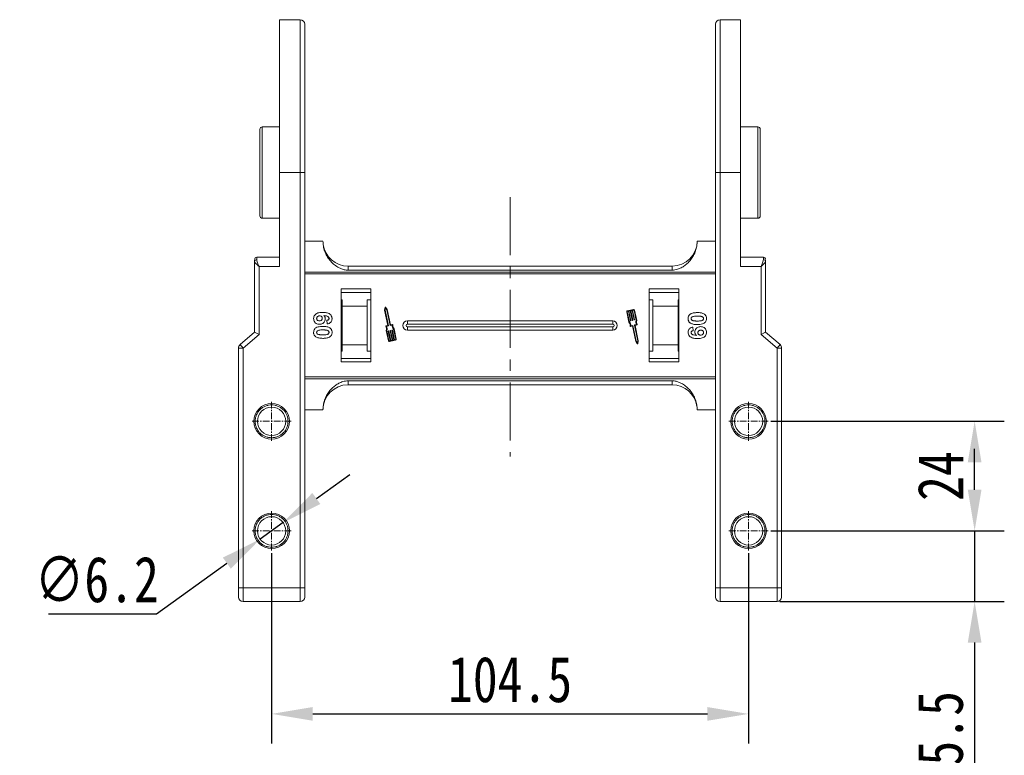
# Model space of a CAD drawing. Header units: millimetres. Extents: x 2145 to 3607, y 659 to 1692.
# Tile 12 of 85: x 2326 to 2542, y 1040 to 1202. Entities that reach past the tile are written whole.
import ezdxf

# ---------------------------------------------------------------- set-up
doc = ezdxf.new("R2010")
doc.units = ezdxf.units.MM
doc.linetypes.add('CENTER', pattern=[0.6, 0.375, -0.075, 0.075, -0.075])
doc.linetypes.add('CENTERX2', pattern=[20.32, 12.7, -2.54, 2.54, -2.54])
doc.styles.get("Standard").update_dxf_attribs({"font": '仿宋_GB2312.ttf', "width": 0.8})
doc.dimstyles.new('ISO-45.1', dxfattribs={"dimtxt": 10, "dimasz": 9, "dimexe": 6.5, "dimexo": 0.625, "dimgap": 2.5, "dimtad": 1, "dimtoh": 1, "dimdsep": 46, "dimtxsty": 'Standard', "dimcen": 2.5, "dimadec": 0, "dimazin": 0, "dimtfac": 1, "dimtmove": 0, "dimatfit": 3, "dimfxl": 0, "dimarcsym": 0})
doc.dimstyles.new('副本 ISO-45.1', dxfattribs={"dimtxt": 10, "dimasz": 9, "dimexe": 6.5, "dimexo": 0.625, "dimgap": 2.5, "dimtad": 1, "dimdsep": 46, "dimtxsty": 'Standard', "dimcen": 2.5, "dimadec": 0, "dimazin": 0, "dimtfac": 1, "dimtmove": 0, "dimatfit": 3, "dimfxl": 0, "dimarcsym": 0})

# ---------------------------------------------------------------- blocks, each defined once
blk = doc.blocks.new('*D2570')
at = {"color": 0, "lineweight": -2}
for p, q in [((2380.98, 1084.66), (2380.98, 1042.97)), ((2485.48, 1084.66), (2485.48, 1042.97)), ((2389.98, 1049.47), (2476.48, 1049.47))]:
    blk.add_line(p, q, dxfattribs=at)
at = {"color": 0, "lineweight": 9}
for points in [[(2389.98, 1050.97), (2389.98, 1047.97), (2380.98, 1049.47)], [(2476.48, 1050.97), (2476.48, 1047.97), (2485.48, 1049.47)]]:
    blk.add_solid(points, dxfattribs=at)
at = {"layer": 'Defpoints', "color": 0, "lineweight": 9}
for p in [(2380.98, 1085.29), (2485.48, 1085.29), (2485.48, 1049.47)]:
    blk.add_point(p, dxfattribs=at)
at = {"color": 0, "lineweight": 9, "insert": (2433.23, 1056.97), "char_height": 10, "attachment_point": 5}
blk.add_mtext('104.5', dxfattribs=at)
blk = doc.blocks.new('*D2577')
at = {"color": 0, "lineweight": -2}
for p, q in [((2490.4, 1113.58), (2541.52, 1113.58)), ((2535.02, 1098.58), (2535.02, 1104.58)), ((2490.4, 1089.58), (2541.52, 1089.58))]:
    blk.add_line(p, q, dxfattribs=at)
at = {"color": 0, "lineweight": 9}
for points in [[(2533.52, 1104.58), (2536.52, 1104.58), (2535.02, 1113.58)], [(2533.52, 1098.58), (2536.52, 1098.58), (2535.02, 1089.58)]]:
    blk.add_solid(points, dxfattribs=at)
at = {"layer": 'Defpoints', "color": 0, "lineweight": 9}
for p in [(2489.77, 1113.58), (2535.02, 1113.58), (2489.77, 1089.58)]:
    blk.add_point(p, dxfattribs=at)
at = {"color": 0, "lineweight": 9, "insert": (2527.52, 1101.58), "char_height": 10, "attachment_point": 5, "rotation": 90}
blk.add_mtext('24', dxfattribs=at)
blk = doc.blocks.new('*D2578')
at = {"color": 0, "lineweight": -2}
for p, q in [((2535.02, 1098.58), (2535.02, 1107.58)), ((2490.4, 1089.58), (2541.52, 1089.58)), ((2535.02, 1089.58), (2535.02, 1074.08)), ((2492.36, 1074.08), (2541.52, 1074.08)), ((2535.02, 1065.08), (2535.02, 1031.1))]:
    blk.add_line(p, q, dxfattribs=at)
at = {"color": 0, "lineweight": 9}
for points in [[(2533.52, 1098.58), (2536.52, 1098.58), (2535.02, 1089.58)], [(2533.52, 1065.08), (2536.52, 1065.08), (2535.02, 1074.08)]]:
    blk.add_solid(points, dxfattribs=at)
at = {"layer": 'Defpoints', "color": 0, "lineweight": 9}
for p in [(2489.77, 1089.58), (2491.73, 1074.08), (2535.02, 1074.08)]:
    blk.add_point(p, dxfattribs=at)
at = {"color": 0, "lineweight": 9, "insert": (2527.52, 1043.59), "char_height": 10, "attachment_point": 5, "rotation": 90}
blk.add_mtext('15.5', dxfattribs=at)
blk = doc.blocks.new('*D2590')
at = {"color": 0, "lineweight": -2}
for p, q in [((2390.79, 1096.66), (2398.09, 1101.93)), ((2383.5, 1091.39), (2378.47, 1087.76)), ((2355.77, 1071.37), (2371.17, 1082.49)), ((2332.07, 1071.37), (2355.77, 1071.37))]:
    blk.add_line(p, q, dxfattribs=at)
at = {"color": 0, "lineweight": 9}
for points in [[(2389.91, 1097.88), (2391.67, 1095.45), (2383.5, 1091.39)], [(2370.3, 1083.71), (2372.05, 1081.28), (2378.47, 1087.76)]]:
    blk.add_solid(points, dxfattribs=at)
at = {"layer": 'Defpoints', "color": 0, "lineweight": 9}
for p in [(2383.5, 1091.39), (2378.47, 1087.76)]:
    blk.add_point(p, dxfattribs=at)
at = {"color": 0, "lineweight": 9, "insert": (2342.67, 1078.87), "char_height": 10, "attachment_point": 5}
blk.add_mtext('∅6.2', dxfattribs=at)

msp = doc.modelspace()

# ---------------------------------------------------------------- linework, layer by layer
at = {"color": 7, "linetype": 'Continuous', "lineweight": 15}
for p, q in [((2387.233, 1201.577), (2382.733, 1201.577)), ((2382.733, 1201.577), (2382.733, 1168.077)), ((2387.233, 1201.577), (2387.233, 1168.077)), ((2483.733, 1201.577), (2479.233, 1201.577)), ((2479.233, 1168.077), (2479.233, 1201.577)), ((2483.733, 1168.077), (2483.733, 1201.577)), ((2382.733, 1178.077), (2378.933, 1178.077)), ((2378.933, 1178.077), (2378.933, 1158.077)), ((2487.533, 1178.077), (2483.733, 1178.077)), ((2487.533, 1158.077), (2487.533, 1178.077)), ((2382.733, 1147.514), (2382.733, 1168.077)), ((2382.733, 1168.077), (2387.233, 1168.077)), ((2387.233, 1168.077), (2387.233, 1077.077)), ((2388.233, 1168.077), (2387.233, 1168.077)), ((2388.233, 1168.077), (2388.233, 1077.077)), ((2478.233, 1168.077), (2479.233, 1168.077)), ((2478.233, 1077.077), (2478.233, 1168.077)), ((2479.233, 1168.077), (2483.733, 1168.077)), ((2479.233, 1077.077), (2479.233, 1168.077)), ((2483.733, 1168.077), (2483.733, 1147.514)), ((2378.933, 1158.077), (2382.733, 1158.077)), ((2483.733, 1158.077), (2487.533, 1158.077)), ((2388.233, 1153.077), (2392.233, 1153.077)), ((2478.233, 1153.077), (2474.233, 1153.077)), ((2377.233, 1148.898), (2377.233, 1148.632)), ((2377.233, 1148.632), (2377.233, 1133.077)), ((2382.733, 1149.514), (2377.733, 1149.514)), ((2377.733, 1149.005), (2377.733, 1149.514)), ((2488.733, 1149.514), (2483.733, 1149.514)), ((2488.733, 1149.005), (2488.733, 1149.514)), ((2489.233, 1133.077), (2489.233, 1148.632)), ((2378.233, 1132.617), (2378.233, 1147.514)), ((2378.233, 1147.514), (2382.733, 1147.514)), ((2433.233, 1146.284), (2388.233, 1146.284)), ((2388.233, 1145.865), (2433.233, 1145.865)), ((2397.733, 1147.577), (2397.733, 1146.692)), ((2433.233, 1147.577), (2397.733, 1147.577)), ((2397.733, 1146.692), (2433.233, 1146.692)), ((2468.733, 1147.577), (2433.233, 1147.577)), ((2433.233, 1146.692), (2468.733, 1146.692)), ((2478.233, 1146.284), (2433.233, 1146.284)), ((2433.233, 1145.865), (2478.233, 1145.865)), ((2468.733, 1147.577), (2468.733, 1146.692)), ((2483.733, 1147.514), (2488.233, 1147.514)), ((2488.233, 1147.514), (2488.233, 1132.617)), ((2396.233, 1142.577), (2396.233, 1126.577)), ((2402.733, 1142.577), (2396.233, 1142.577)), ((2402.733, 1141.827), (2396.233, 1141.827)), ((2402.733, 1126.577), (2402.733, 1142.577)), ((2463.733, 1142.577), (2463.733, 1126.577)), ((2470.233, 1142.577), (2463.733, 1142.577)), ((2470.233, 1141.827), (2463.733, 1141.827)), ((2470.233, 1126.577), (2470.233, 1142.577)), ((2396.233, 1140.191), (2396.433, 1140.191)), ((2396.433, 1140.191), (2396.433, 1138.827)), ((2401.933, 1140.191), (2402.733, 1140.191)), ((2401.933, 1138.827), (2401.933, 1140.191)), ((2463.733, 1140.191), (2464.533, 1140.191)), ((2464.533, 1140.191), (2464.533, 1138.827)), ((2470.033, 1140.191), (2470.233, 1140.191)), ((2470.033, 1138.827), (2470.033, 1140.191)), ((2396.433, 1138.827), (2401.933, 1138.827)), ((2396.433, 1138.827), (2396.433, 1130.327)), ((2401.933, 1130.327), (2401.933, 1138.827)), ((2405.869, 1138.566), (2405.751, 1137.965)), ((2405.751, 1137.965), (2406.463, 1134.595)), ((2405.957, 1138.408), (2405.871, 1137.966)), ((2405.871, 1137.966), (2406.602, 1134.504)), ((2406.215, 1138.039), (2405.957, 1138.408)), ((2406.325, 1138.086), (2405.974, 1138.588)), ((2406.947, 1134.577), (2406.215, 1138.039)), ((2407.043, 1134.688), (2406.325, 1138.086)), ((2458.781, 1137.574), (2459.263, 1135.295)), ((2458.896, 1137.598), (2459.37, 1135.355)), ((2460.296, 1138.074), (2458.917, 1137.782)), ((2459.171, 1137.716), (2458.942, 1137.668)), ((2459.611, 1135.634), (2459.171, 1137.716)), ((2459.574, 1137.801), (2459.286, 1137.74)), ((2459.286, 1137.74), (2459.726, 1135.658)), ((2460.013, 1135.718), (2459.574, 1137.801)), ((2459.976, 1137.886), (2459.688, 1137.825)), ((2459.688, 1137.825), (2460.128, 1135.743)), ((2460.416, 1135.803), (2459.976, 1137.886)), ((2460.32, 1137.959), (2460.091, 1137.91)), ((2460.091, 1137.91), (2460.531, 1135.828)), ((2460.864, 1135.671), (2460.39, 1137.914)), ((2460.986, 1135.659), (2460.505, 1137.938)), ((2464.533, 1138.827), (2470.033, 1138.827)), ((2464.533, 1138.827), (2464.533, 1130.327)), ((2470.033, 1130.327), (2470.033, 1138.827)), ((2393.189, 1134.936), (2393.105, 1135.705)), ((2407.488, 1134.782), (2407.043, 1134.688)), ((2433.233, 1135.577), (2410.733, 1135.577)), ((2410.733, 1134.862), (2410.733, 1135.577)), ((2433.233, 1134.862), (2410.733, 1134.862)), ((2455.733, 1135.577), (2433.233, 1135.577)), ((2455.733, 1134.862), (2433.233, 1134.862)), ((2455.733, 1135.577), (2455.733, 1134.862)), ((2459.704, 1135.623), (2459.646, 1135.611)), ((2460.106, 1135.708), (2460.048, 1135.696)), ((2460.508, 1135.793), (2460.45, 1135.781)), ((2460.502, 1134.685), (2460.946, 1134.779)), ((2377.233, 1133.077), (2374.083, 1130.377)), ((2374.733, 1129.617), (2378.233, 1132.617)), ((2377.233, 1133.077), (2378.233, 1132.617)), ((2406.44, 1134.56), (2406.024, 1134.472)), ((2406.095, 1133.495), (2406.576, 1131.217)), ((2406.579, 1134.47), (2406.135, 1134.376)), ((2406.217, 1133.484), (2406.691, 1131.241)), ((2406.991, 1131.244), (2406.551, 1133.327)), ((2406.573, 1133.362), (2406.631, 1133.374)), ((2406.666, 1133.351), (2407.106, 1131.268)), ((2407.393, 1131.329), (2406.953, 1133.412)), ((2406.976, 1133.447), (2407.033, 1133.459)), ((2407.426, 1134.648), (2406.982, 1134.555)), ((2407.068, 1133.436), (2407.508, 1131.353)), ((2407.795, 1131.414), (2407.355, 1133.497)), ((2407.378, 1133.532), (2407.435, 1133.544)), ((2407.47, 1133.521), (2407.91, 1131.438)), ((2408.185, 1131.557), (2407.711, 1133.799)), ((2408.3, 1131.581), (2407.819, 1133.859)), ((2410.733, 1133.577), (2410.733, 1134.292)), ((2410.733, 1134.292), (2433.233, 1134.292)), ((2410.733, 1133.577), (2433.233, 1133.577)), ((2433.233, 1134.292), (2455.733, 1134.292)), ((2433.233, 1133.577), (2455.733, 1133.577)), ((2455.733, 1133.577), (2455.733, 1134.292)), ((2459.593, 1134.373), (2460.038, 1134.467)), ((2459.656, 1134.506), (2460.1, 1134.6)), ((2460.038, 1134.467), (2460.756, 1131.068)), ((2460.135, 1134.577), (2460.866, 1131.116)), ((2461.211, 1131.189), (2460.479, 1134.65)), ((2461.33, 1131.19), (2460.618, 1134.559)), ((2460.641, 1134.594), (2461.057, 1134.682)), ((2473.277, 1134.218), (2473.362, 1133.449)), ((2489.233, 1133.077), (2488.233, 1132.617)), ((2488.233, 1132.617), (2491.733, 1129.617)), ((2492.384, 1130.377), (2489.233, 1133.077)), ((2406.761, 1131.196), (2406.991, 1131.244)), ((2406.785, 1131.081), (2408.164, 1131.372)), ((2407.106, 1131.268), (2407.393, 1131.329)), ((2407.508, 1131.353), (2407.795, 1131.414)), ((2407.91, 1131.438), (2408.14, 1131.487)), ((2460.756, 1131.068), (2461.107, 1130.566)), ((2460.866, 1131.116), (2461.124, 1130.747)), ((2461.124, 1130.747), (2461.211, 1131.189)), ((2461.213, 1130.588), (2461.33, 1131.19)), ((2373.733, 1129.617), (2373.733, 1077.077)), ((2374.733, 1129.617), (2373.733, 1129.617)), ((2374.083, 1130.377), (2374.733, 1129.617)), ((2374.733, 1077.077), (2374.733, 1129.617)), ((2396.433, 1128.964), (2396.233, 1128.964)), ((2401.933, 1130.327), (2396.433, 1130.327)), ((2396.433, 1130.327), (2396.433, 1128.964)), ((2401.933, 1128.964), (2401.933, 1130.327)), ((2402.733, 1128.964), (2401.933, 1128.964)), ((2464.533, 1128.964), (2463.733, 1128.964)), ((2470.033, 1130.327), (2464.533, 1130.327)), ((2464.533, 1130.327), (2464.533, 1128.964)), ((2470.033, 1128.964), (2470.033, 1130.327)), ((2470.233, 1128.964), (2470.033, 1128.964)), ((2491.733, 1129.617), (2492.384, 1130.377)), ((2491.733, 1129.617), (2491.733, 1077.077)), ((2491.733, 1129.617), (2492.733, 1129.617)), ((2492.733, 1077.077), (2492.733, 1129.617)), ((2396.233, 1127.327), (2402.733, 1127.327)), ((2396.233, 1126.577), (2402.733, 1126.577)), ((2463.733, 1127.327), (2470.233, 1127.327)), ((2463.733, 1126.577), (2470.233, 1126.577)), ((2433.233, 1123.289), (2388.233, 1123.289)), ((2388.233, 1122.87), (2433.233, 1122.87)), ((2433.233, 1122.463), (2397.733, 1122.463)), ((2397.733, 1122.463), (2397.733, 1121.577)), ((2478.233, 1123.289), (2433.233, 1123.289)), ((2433.233, 1122.87), (2478.233, 1122.87)), ((2468.733, 1122.463), (2433.233, 1122.463)), ((2468.733, 1121.577), (2468.733, 1122.463)), ((2397.733, 1121.577), (2433.233, 1121.577)), ((2433.233, 1121.577), (2468.733, 1121.577)), ((2392.233, 1116.077), (2388.233, 1116.077)), ((2474.233, 1116.077), (2478.233, 1116.077)), ((2373.733, 1077.077), (2374.733, 1077.077)), ((2387.233, 1077.077), (2374.733, 1077.077)), ((2374.733, 1077.077), (2374.733, 1074.077)), ((2387.233, 1077.077), (2387.233, 1074.077)), ((2387.233, 1077.077), (2388.233, 1077.077)), ((2478.233, 1077.077), (2479.233, 1077.077)), ((2491.733, 1077.077), (2479.233, 1077.077)), ((2479.233, 1074.077), (2479.233, 1077.077)), ((2491.733, 1074.077), (2491.733, 1077.077)), ((2491.733, 1077.077), (2492.733, 1077.077)), ((2374.733, 1074.077), (2387.233, 1074.077)), ((2479.233, 1074.077), (2491.733, 1074.077))]:
    msp.add_line(p, q, dxfattribs=at)
at = {"color": 1, "linetype": 'CENTERX2', "lineweight": 13}
msp.add_line((2433.233, 1162.711), (2433.233, 1105.874), dxfattribs=at)
at = {"color": 1, "linetype": 'CENTER', "lineweight": 9, "ltscale": 3.9624}
for p, q in [((2380.983, 1109.287), (2380.983, 1117.867)), ((2485.483, 1109.287), (2485.483, 1117.867)), ((2376.693, 1113.577), (2385.273, 1113.577)), ((2481.193, 1113.577), (2489.773, 1113.577)), ((2380.983, 1085.287), (2380.983, 1093.867)), ((2485.483, 1085.287), (2485.483, 1093.867)), ((2376.693, 1089.577), (2385.273, 1089.577)), ((2481.193, 1089.577), (2489.773, 1089.577))]:
    msp.add_line(p, q, dxfattribs=at)
at = {"color": 7, "linetype": 'Continuous', "lineweight": 15}
for centre, radius in [((2380.983, 1113.577), 3.9), ((2380.983, 1113.577), 3.1), ((2485.483, 1113.577), 3.9), ((2485.483, 1113.577), 3.1), ((2380.983, 1089.577), 3.9), ((2380.983, 1089.577), 3.1), ((2485.483, 1089.577), 3.9), ((2485.483, 1089.577), 3.1)]:
    msp.add_circle(centre, radius, dxfattribs=at)
for centre, radius, start, end in [((2387.233, 1200.577), 1, 0, 90), ((2479.233, 1200.577), 1, 90, 180), ((2378.933, 1177.577), 0.5, 90, 180), ((2487.533, 1177.577), 0.5, 0, 90), ((2378.933, 1158.577), 0.5, 180, 270), ((2487.533, 1158.577), 0.5, 270, 0), ((2397.733, 1153.077), 5.5, 187.91859, 270), ((2468.733, 1153.077), 5.5, 270, 360), ((2377.733, 1149.014), 0.5, 90, 180), ((2377.678, 1148.558), 0.451, 82.91865, 170.4798), ((2488.733, 1149.014), 0.5, 0, 90), ((2488.789, 1148.558), 0.451, 9.5202, 97.08135), ((2405.926, 1138.555), 0.0587, 34.95116, 168.90824), ((2458.954, 1137.61), 0.176, 101.9297, 191.9297), ((2458.954, 1137.61), 0.0587, 101.9297, 191.9297), ((2460.333, 1137.901), 0.176, 11.9297, 101.9297), ((2460.333, 1137.901), 0.0587, 11.9297, 101.9297), ((2407.5, 1134.724), 0.0587, 346.41469, 101.9297), ((2410.733, 1134.577), 1, 90, 270), ((2410.733, 1134.577), 0.285, 90, 270), ((2455.733, 1134.577), 1, 270, 90), ((2455.733, 1134.577), 0.285, 270, 90), ((2458.676, 1134.649), 0.873, 346.41469, 47.74736), ((2458.676, 1134.649), 0.99, 351.69305, 45.48899), ((2459.64, 1135.64), 0.0294, 191.9297, 281.9297), ((2459.698, 1135.652), 0.0294, 281.9297, 11.9297), ((2460.042, 1135.725), 0.0294, 191.9297, 281.9297), ((2460.1, 1135.737), 0.0294, 281.9297, 11.9297), ((2460.444, 1135.81), 0.0294, 191.9297, 281.9297), ((2460.502, 1135.822), 0.0294, 281.9297, 11.9297), ((2461.784, 1135.306), 0.99, 158.37041, 212.16635), ((2461.784, 1135.306), 0.873, 156.11204, 217.44471), ((2461.045, 1134.74), 0.0587, 281.9297, 37.44471), ((2406.037, 1134.415), 0.0587, 101.9297, 217.44471), ((2405.297, 1133.849), 0.873, 336.11204, 37.44471), ((2405.297, 1133.849), 0.99, 338.37041, 32.16635), ((2406.434, 1134.589), 0.0294, 281.9297, 11.9297), ((2406.579, 1133.333), 0.0294, 101.9297, 191.9297), ((2406.573, 1134.498), 0.0294, 281.9297, 11.9297), ((2406.637, 1133.345), 0.0294, 11.9297, 101.9297), ((2406.975, 1134.583), 0.0294, 191.9297, 281.9297), ((2406.982, 1133.418), 0.0294, 101.9297, 191.9297), ((2407.039, 1133.43), 0.0294, 11.9297, 101.9297), ((2407.384, 1133.503), 0.0294, 101.9297, 191.9297), ((2408.405, 1134.505), 0.99, 171.69305, 225.48899), ((2407.441, 1133.515), 0.0294, 11.9297, 101.9297), ((2408.405, 1134.505), 0.873, 166.41469, 227.74736), ((2459.581, 1134.43), 0.0587, 166.41469, 281.9297), ((2460.106, 1134.571), 0.0294, 11.9297, 101.9297), ((2460.508, 1134.656), 0.0294, 101.9297, 191.9297), ((2460.647, 1134.566), 0.0294, 101.9297, 191.9297), ((2406.749, 1131.253), 0.176, 191.9297, 281.9297), ((2406.749, 1131.253), 0.0587, 191.9297, 281.9297), ((2408.128, 1131.544), 0.0587, 281.9297, 11.9297), ((2408.128, 1131.544), 0.176, 281.9297, 11.9297), ((2461.155, 1130.6), 0.0587, 214.95116, 348.90824), ((2374.733, 1129.617), 1, 130.60129, 180), ((2491.733, 1129.617), 1, 0, 49.39871), ((2397.733, 1116.077), 5.5, 90, 180), ((2468.733, 1116.077), 5.5, 7.91859, 90), ((2374.733, 1075.077), 1, 180, 270), ((2387.233, 1075.077), 1, 270, 0), ((2479.233, 1075.077), 1, 180, 270), ((2491.733, 1075.077), 1, 270, 0)]:
    msp.add_arc(centre, radius, start, end, dxfattribs=at)
for points, knots in [([(2388.233, 1200.577), (2388.233, 1200.551), (2388.233, 1200.499), (2388.233, 1200.067), (2388.233, 1199.363), (2388.233, 1198.446), (2388.233, 1197.444), (2388.233, 1196.437), (2388.233, 1195.099), (2388.233, 1193.349), (2388.233, 1191.099), (2388.233, 1188.606), (2388.233, 1186.206), (2388.233, 1184.003), (2388.233, 1182.058), (2388.233, 1179.756), (2388.233, 1177.072), (2388.233, 1174.058), (2388.233, 1171.051), (2388.233, 1169.068), (2388.233, 1168.077)], [0, 0, 0, 0, 0.0582395, 0.1164894, 0.1782259, 0.2399727, 0.2828874, 0.3257091, 0.368633, 0.4343112, 0.5, 0.5656782, 0.6313669, 0.6742817, 0.7171034, 0.7600273, 0.8217638, 0.8835106, 0.9417527, 1, 1, 1, 1]), ([(2478.233, 1168.077), (2478.233, 1169.068), (2478.233, 1171.051), (2478.233, 1174.058), (2478.233, 1177.072), (2478.233, 1179.755), (2478.233, 1182.058), (2478.233, 1184.003), (2478.233, 1186.206), (2478.233, 1188.606), (2478.233, 1191.099), (2478.233, 1193.349), (2478.233, 1195.099), (2478.233, 1196.437), (2478.233, 1197.444), (2478.233, 1198.446), (2478.233, 1199.362), (2478.233, 1200.067), (2478.233, 1200.499), (2478.233, 1200.551), (2478.233, 1200.577)], [0, 0, 0, 0, 0.0582421, 0.1164894, 0.1782259, 0.2399726, 0.2828874, 0.3257091, 0.368633, 0.4343112, 0.5, 0.5656782, 0.6313669, 0.6742817, 0.7171034, 0.7600273, 0.8217638, 0.8835106, 0.9417501, 1, 1, 1, 1]), ([(2378.433, 1177.577), (2378.433, 1177.564), (2378.433, 1177.536), (2378.433, 1177.308), (2378.433, 1176.963), (2378.433, 1176.527), (2378.433, 1176.039), (2378.433, 1175.464), (2378.433, 1174.588), (2378.433, 1173.572), (2378.433, 1172.455), (2378.433, 1171.313), (2378.433, 1169.85), (2378.433, 1168.27), (2378.433, 1166.907), (2378.433, 1165.731), (2378.433, 1164.656), (2378.433, 1163.7), (2378.433, 1162.864), (2378.433, 1162.076), (2378.433, 1161.106), (2378.433, 1160.28), (2378.433, 1159.627), (2378.433, 1159.109), (2378.433, 1158.671), (2378.433, 1158.608), (2378.433, 1158.577)], [0, 0, 0, 0, 0.0388334, 0.0788708, 0.1200207, 0.1522055, 0.1843726, 0.2172422, 0.2500938, 0.3157271, 0.3479119, 0.380079, 0.4417831, 0.5, 0.5388374, 0.5788708, 0.6200207, 0.6522055, 0.6843726, 0.7172422, 0.7500938, 0.8157271, 0.8479118, 0.880079, 0.9417831, 1, 1, 1, 1]), ([(2488.033, 1158.577), (2488.033, 1158.591), (2488.033, 1158.619), (2488.033, 1158.847), (2488.033, 1159.192), (2488.033, 1159.628), (2488.033, 1160.116), (2488.033, 1160.69), (2488.033, 1161.566), (2488.033, 1162.583), (2488.033, 1163.7), (2488.033, 1164.842), (2488.033, 1166.304), (2488.033, 1167.885), (2488.033, 1169.248), (2488.033, 1170.424), (2488.033, 1171.499), (2488.033, 1172.455), (2488.033, 1173.291), (2488.033, 1174.078), (2488.033, 1175.049), (2488.033, 1175.874), (2488.033, 1176.527), (2488.033, 1177.045), (2488.033, 1177.483), (2488.033, 1177.547), (2488.033, 1177.577)], [0, 0, 0, 0, 0.0388334, 0.0788708, 0.1200207, 0.1522055, 0.1843726, 0.2172422, 0.2500938, 0.3157271, 0.3479119, 0.380079, 0.4417831, 0.5, 0.5388374, 0.5788708, 0.6200207, 0.6522055, 0.6843726, 0.7172422, 0.7500938, 0.8157271, 0.8479118, 0.880079, 0.9417831, 1, 1, 1, 1]), ([(2392.233, 1153.077), (2392.253, 1152.697), (2392.291, 1151.937), (2392.594, 1150.828), (2393.072, 1149.785), (2393.724, 1148.837), (2394.529, 1148.015), (2395.357, 1147.421), (2396.144, 1147.027), (2396.895, 1146.758), (2397.439, 1146.715), (2397.733, 1146.692)], [0, 0, 0, 0, 0.1245955, 0.2491892, 0.3738223, 0.4984451, 0.6220504, 0.7455895, 0.8257011, 0.9057067, 1, 1, 1, 1]), ([(2468.733, 1146.692), (2469.125, 1146.733), (2469.821, 1146.807), (2470.741, 1147.218), (2471.525, 1147.702), (2472.238, 1148.304), (2472.901, 1149.047), (2473.471, 1149.929), (2473.907, 1150.936), (2474.181, 1151.995), (2474.216, 1152.716), (2474.233, 1153.077)], [0, 0, 0, 0, 0.12537671, 0.22314387, 0.32104417, 0.42261476, 0.52420473, 0.64378252, 0.76336805, 0.8816833, 1, 1, 1, 1]), ([(2378.233, 1147.514), (2378.111, 1147.62), (2377.866, 1147.832), (2377.536, 1148.142), (2377.286, 1148.421), (2377.25, 1148.565), (2377.233, 1148.632)], [0, 0, 0, 0, 0.2515188, 0.5017844, 0.7656323, 1, 1, 1, 1]), ([(2377.733, 1149.005), (2377.743, 1148.91), (2377.765, 1148.701), (2377.936, 1148.202), (2378.117, 1147.784), (2378.233, 1147.514)], [0, 0, 0, 0, 0.2270634, 0.50158693, 1, 1, 1, 1]), ([(2488.233, 1147.514), (2488.35, 1147.784), (2488.53, 1148.202), (2488.702, 1148.701), (2488.724, 1148.91), (2488.733, 1149.005)], [0, 0, 0, 0, 0.49841293, 0.77292805, 1, 1, 1, 1]), ([(2489.233, 1148.632), (2489.217, 1148.565), (2489.181, 1148.421), (2488.931, 1148.142), (2488.601, 1147.832), (2488.356, 1147.62), (2488.233, 1147.514)], [0, 0, 0, 0, 0.2343503, 0.4981953, 0.748869, 1, 1, 1, 1]), ([(2489.233, 1148.632), (2489.233, 1148.749), (2489.233, 1148.875), (2489.233, 1148.91), (2489.233, 1148.912)], [0, 0, 0, 0, 0.93147, 1, 1, 1, 1]), ([(2390.182, 1136.092), (2390.193, 1136.227), (2390.214, 1136.498), (2390.415, 1136.858), (2390.72, 1137.15), (2391.256, 1137.39), (2391.766, 1137.445), (2392.121, 1137.448), (2392.18, 1137.449)], [0, 0, 0, 0, 0.1482689, 0.2976473, 0.4424214, 0.6078512, 0.9356585, 1, 1, 1, 1]), ([(2392.18, 1137.449), (2392.313, 1137.446), (2392.714, 1137.437), (2393.27, 1137.347), (2393.779, 1137.069), (2394.081, 1136.722), (2394.219, 1136.352), (2394.23, 1136.119), (2394.233, 1136.034)], [0, 0, 0, 0, 0.1423372, 0.4291269, 0.5899433, 0.7512055, 0.9098946, 1, 1, 1, 1]), ([(2472.233, 1136.09), (2472.236, 1136.157), (2472.24, 1136.292), (2472.284, 1136.49), (2472.362, 1136.68), (2472.46, 1136.825), (2472.558, 1136.932), (2472.616, 1136.981), (2472.644, 1137.005)], [0, 0, 0, 0, 0.1926347, 0.388697, 0.5820148, 0.7830443, 0.8909593, 1, 1, 1, 1]), ([(2472.644, 1137.005), (2472.699, 1137.044), (2472.808, 1137.124), (2473.045, 1137.232), (2473.353, 1137.322), (2473.69, 1137.372), (2473.994, 1137.394), (2474.172, 1137.397), (2474.261, 1137.398)], [0, 0, 0, 0, 0.1184406, 0.2393457, 0.4595932, 0.6849248, 0.8422399, 1, 1, 1, 1]), ([(2474.261, 1137.398), (2474.394, 1137.396), (2474.697, 1137.39), (2475.227, 1137.318), (2475.649, 1137.178), (2475.856, 1137.019), (2475.878, 1137.002)], [0, 0, 0, 0, 0.23673076, 0.53755546, 0.94966792, 1, 1, 1, 1]), ([(2475.878, 1137.002), (2475.929, 1136.958), (2476.03, 1136.867), (2476.146, 1136.699), (2476.229, 1136.51), (2476.267, 1136.341), (2476.282, 1136.199), (2476.284, 1136.127), (2476.285, 1136.09)], [0, 0, 0, 0, 0.1937762, 0.3936, 0.5878635, 0.7889077, 0.894169, 1, 1, 1, 1]), ([(2391.487, 1134.834), (2391.352, 1134.841), (2391.082, 1134.857), (2390.701, 1135.023), (2390.401, 1135.308), (2390.211, 1135.682), (2390.192, 1135.955), (2390.182, 1136.092)], [0, 0, 0, 0, 0.1978309, 0.3972998, 0.5989102, 0.7987412, 1, 1, 1, 1]), ([(2390.849, 1136.107), (2390.856, 1136.175), (2390.87, 1136.312), (2390.987, 1136.487), (2391.144, 1136.614), (2391.327, 1136.671), (2391.446, 1136.677), (2391.504, 1136.68)], [0, 0, 0, 0, 0.2079047, 0.4199807, 0.6306256, 0.821735, 1, 1, 1, 1]), ([(2391.447, 1135.603), (2391.362, 1135.607), (2391.224, 1135.613), (2391.045, 1135.687), (2390.936, 1135.797), (2390.862, 1135.941), (2390.853, 1136.048), (2390.849, 1136.107)], [0, 0, 0, 0, 0.2886974, 0.4635526, 0.6399417, 0.8018084, 1, 1, 1, 1]), ([(2392.079, 1136.145), (2392.074, 1136.078), (2392.064, 1135.953), (2391.97, 1135.792), (2391.835, 1135.673), (2391.65, 1135.611), (2391.517, 1135.606), (2391.447, 1135.603)], [0, 0, 0, 0, 0.2137567, 0.3949441, 0.5765849, 0.7773109, 1, 1, 1, 1]), ([(2392.746, 1136.016), (2392.734, 1135.88), (2392.709, 1135.608), (2392.493, 1135.259), (2392.192, 1134.994), (2391.839, 1134.852), (2391.595, 1134.839), (2391.487, 1134.834)], [0, 0, 0, 0, 0.2102159, 0.4219747, 0.6200164, 0.8310369, 1, 1, 1, 1]), ([(2391.504, 1136.68), (2391.587, 1136.675), (2391.723, 1136.667), (2391.892, 1136.576), (2392.001, 1136.454), (2392.07, 1136.305), (2392.076, 1136.197), (2392.079, 1136.145)], [0, 0, 0, 0, 0.2767209, 0.4568705, 0.6370074, 0.8240683, 1, 1, 1, 1]), ([(2393.567, 1136.133), (2393.561, 1136.187), (2393.55, 1136.295), (2393.45, 1136.447), (2393.278, 1136.589), (2392.916, 1136.697), (2392.616, 1136.722), (2392.411, 1136.738)], [0, 0, 0, 0, 0.1120492, 0.2243802, 0.3701146, 0.5702758, 1, 1, 1, 1]), ([(2392.411, 1136.738), (2392.459, 1136.692), (2392.558, 1136.598), (2392.649, 1136.452), (2392.699, 1136.325), (2392.727, 1136.226), (2392.743, 1136.122), (2392.745, 1136.051), (2392.746, 1136.016)], [0, 0, 0, 0, 0.2436536, 0.4957602, 0.6178923, 0.7415029, 0.8700251, 1, 1, 1, 1]), ([(2393.105, 1135.705), (2393.183, 1135.718), (2393.305, 1135.737), (2393.449, 1135.828), (2393.53, 1135.933), (2393.563, 1136.041), (2393.566, 1136.107), (2393.567, 1136.133)], [0, 0, 0, 0, 0.33384, 0.5245467, 0.7163724, 0.8918244, 1, 1, 1, 1]), ([(2394.233, 1136.034), (2394.223, 1135.898), (2394.203, 1135.652), (2394.019, 1135.339), (2393.743, 1135.098), (2393.446, 1134.983), (2393.247, 1134.947), (2393.189, 1134.936)], [0, 0, 0, 0, 0.2426908, 0.4390024, 0.635006, 0.8950587, 1, 1, 1, 1]), ([(2472.64, 1135.178), (2472.589, 1135.223), (2472.488, 1135.313), (2472.372, 1135.482), (2472.289, 1135.67), (2472.251, 1135.84), (2472.236, 1135.981), (2472.234, 1136.054), (2472.233, 1136.09)], [0, 0, 0, 0, 0.1937693, 0.3935642, 0.587886, 0.7891312, 0.8942826, 1, 1, 1, 1]), ([(2474.253, 1134.782), (2474.119, 1134.785), (2473.816, 1134.79), (2473.297, 1134.861), (2472.877, 1134.999), (2472.67, 1135.155), (2472.64, 1135.178)], [0, 0, 0, 0, 0.2372812, 0.5385907, 0.9326774, 1, 1, 1, 1]), ([(2472.9, 1136.09), (2472.908, 1136.158), (2472.921, 1136.269), (2473.009, 1136.397), (2473.162, 1136.501), (2473.437, 1136.594), (2473.826, 1136.623), (2474.115, 1136.627), (2474.261, 1136.629)], [0, 0, 0, 0, 0.1253702, 0.2022903, 0.2791788, 0.4647576, 0.7305818, 1, 1, 1, 1]), ([(2473.293, 1135.637), (2473.224, 1135.661), (2473.112, 1135.699), (2472.987, 1135.806), (2472.921, 1135.928), (2472.902, 1136.027), (2472.9, 1136.082), (2472.9, 1136.09)], [0, 0, 0, 0, 0.3336776, 0.5404125, 0.7472639, 0.9612091, 1, 1, 1, 1]), ([(2474.261, 1135.552), (2474.194, 1135.552), (2474.061, 1135.553), (2473.88, 1135.559), (2473.718, 1135.569), (2473.576, 1135.583), (2473.433, 1135.602), (2473.339, 1135.625), (2473.293, 1135.637)], [0, 0, 0, 0, 0.2052705, 0.4106164, 0.5571497, 0.7038442, 0.8514711, 1, 1, 1, 1]), ([(2476.285, 1136.09), (2476.274, 1135.955), (2476.254, 1135.683), (2476.056, 1135.331), (2475.762, 1135.059), (2475.341, 1134.883), (2474.828, 1134.795), (2474.445, 1134.787), (2474.253, 1134.782)], [0, 0, 0, 0, 0.1474062, 0.2963669, 0.4308106, 0.5797755, 0.7893694, 1, 1, 1, 1]), ([(2474.261, 1136.629), (2474.327, 1136.628), (2474.461, 1136.627), (2474.641, 1136.621), (2474.802, 1136.611), (2474.944, 1136.597), (2475.086, 1136.578), (2475.179, 1136.555), (2475.225, 1136.543)], [0, 0, 0, 0, 0.2059417, 0.4119594, 0.558149, 0.7045024, 0.8518015, 1, 1, 1, 1]), ([(2475.618, 1136.09), (2475.612, 1136.033), (2475.603, 1135.931), (2475.526, 1135.799), (2475.378, 1135.686), (2475.104, 1135.59), (2474.712, 1135.556), (2474.412, 1135.553), (2474.261, 1135.552)], [0, 0, 0, 0, 0.10461361, 0.18881412, 0.27351189, 0.44412695, 0.71948087, 1, 1, 1, 1]), ([(2475.225, 1136.543), (2475.295, 1136.519), (2475.407, 1136.481), (2475.532, 1136.373), (2475.599, 1136.249), (2475.615, 1136.15), (2475.618, 1136.096), (2475.618, 1136.09)], [0, 0, 0, 0, 0.3348035, 0.5425606, 0.750382, 0.9707212, 1, 1, 1, 1]), ([(2390.182, 1133.064), (2390.192, 1133.2), (2390.213, 1133.471), (2390.411, 1133.825), (2390.725, 1134.114), (2391.336, 1134.347), (2391.856, 1134.362), (2392.214, 1134.372)], [0, 0, 0, 0, 0.1475277, 0.2965695, 0.43214, 0.6087374, 1, 1, 1, 1]), ([(2390.588, 1132.153), (2390.538, 1132.197), (2390.436, 1132.287), (2390.321, 1132.456), (2390.238, 1132.645), (2390.2, 1132.814), (2390.185, 1132.955), (2390.183, 1133.028), (2390.182, 1133.064)], [0, 0, 0, 0, 0.1937693, 0.3935642, 0.587886, 0.7891312, 0.8942826, 1, 1, 1, 1]), ([(2390.849, 1133.064), (2390.857, 1133.133), (2390.87, 1133.243), (2390.956, 1133.372), (2391.107, 1133.474), (2391.379, 1133.568), (2391.768, 1133.597), (2392.06, 1133.601), (2392.206, 1133.603)], [0, 0, 0, 0, 0.125351, 0.2021974, 0.2791824, 0.4597421, 0.727968, 1, 1, 1, 1]), ([(2391.241, 1132.612), (2391.172, 1132.635), (2391.061, 1132.673), (2390.935, 1132.781), (2390.869, 1132.902), (2390.851, 1133.001), (2390.849, 1133.056), (2390.849, 1133.064)], [0, 0, 0, 0, 0.3336776, 0.5404125, 0.7472639, 0.9612091, 1, 1, 1, 1]), ([(2392.206, 1132.526), (2392.139, 1132.526), (2392.006, 1132.527), (2391.825, 1132.533), (2391.664, 1132.543), (2391.523, 1132.557), (2391.381, 1132.576), (2391.288, 1132.6), (2391.241, 1132.612)], [0, 0, 0, 0, 0.2059417, 0.4119594, 0.558149, 0.7045024, 0.8518015, 1, 1, 1, 1]), ([(2392.206, 1133.603), (2392.273, 1133.602), (2392.406, 1133.601), (2392.587, 1133.596), (2392.749, 1133.586), (2392.891, 1133.571), (2393.034, 1133.553), (2393.127, 1133.529), (2393.174, 1133.517)], [0, 0, 0, 0, 0.20527, 0.4106157, 0.5571475, 0.7038444, 0.8514751, 1, 1, 1, 1]), ([(2393.567, 1133.064), (2393.561, 1133.007), (2393.551, 1132.906), (2393.476, 1132.777), (2393.336, 1132.667), (2393.064, 1132.567), (2392.668, 1132.531), (2392.361, 1132.528), (2392.206, 1132.526)], [0, 0, 0, 0, 0.10564606, 0.18622129, 0.26704196, 0.43154058, 0.71270762, 1, 1, 1, 1]), ([(2392.214, 1134.372), (2392.348, 1134.37), (2392.651, 1134.365), (2393.178, 1134.292), (2393.599, 1134.151), (2393.804, 1133.994), (2393.827, 1133.976)], [0, 0, 0, 0, 0.2373811, 0.5389182, 0.9490817, 1, 1, 1, 1]), ([(2393.174, 1133.517), (2393.243, 1133.494), (2393.355, 1133.456), (2393.481, 1133.347), (2393.547, 1133.224), (2393.564, 1133.125), (2393.566, 1133.071), (2393.567, 1133.064)], [0, 0, 0, 0, 0.3348035, 0.5425606, 0.750382, 0.9707212, 1, 1, 1, 1]), ([(2394.233, 1133.064), (2394.231, 1132.998), (2394.227, 1132.863), (2394.183, 1132.665), (2394.105, 1132.474), (2394.006, 1132.33), (2393.908, 1132.223), (2393.851, 1132.174), (2393.822, 1132.149)], [0, 0, 0, 0, 0.1926273, 0.3886837, 0.5820134, 0.7832006, 0.8910383, 1, 1, 1, 1]), ([(2393.827, 1133.976), (2393.877, 1133.932), (2393.979, 1133.842), (2394.095, 1133.673), (2394.178, 1133.484), (2394.216, 1133.315), (2394.231, 1133.174), (2394.233, 1133.101), (2394.233, 1133.064)], [0, 0, 0, 0, 0.1937762, 0.3936, 0.5878635, 0.7889077, 0.894169, 1, 1, 1, 1]), ([(2472.233, 1133.121), (2472.245, 1133.256), (2472.265, 1133.502), (2472.446, 1133.816), (2472.726, 1134.058), (2473.024, 1134.173), (2473.223, 1134.209), (2473.277, 1134.218)], [0, 0, 0, 0, 0.2427882, 0.4388655, 0.6348012, 0.9009361, 1, 1, 1, 1]), ([(2474.287, 1131.705), (2474.154, 1131.708), (2473.752, 1131.717), (2473.197, 1131.808), (2472.688, 1132.086), (2472.386, 1132.433), (2472.248, 1132.803), (2472.237, 1133.036), (2472.233, 1133.121)], [0, 0, 0, 0, 0.1423372, 0.4291269, 0.5899433, 0.7512055, 0.9098946, 1, 1, 1, 1]), ([(2473.362, 1133.449), (2473.282, 1133.436), (2473.159, 1133.415), (2473.015, 1133.325), (2472.937, 1133.22), (2472.904, 1133.114), (2472.901, 1133.047), (2472.9, 1133.022)], [0, 0, 0, 0, 0.3447142, 0.5290593, 0.7142089, 0.8921959, 1, 1, 1, 1]), ([(2472.9, 1133.022), (2472.905, 1132.968), (2472.916, 1132.86), (2473.015, 1132.708), (2473.185, 1132.567), (2473.547, 1132.457), (2473.848, 1132.433), (2474.055, 1132.416)], [0, 0, 0, 0, 0.11201549, 0.22435472, 0.36776787, 0.56582698, 1, 1, 1, 1]), ([(2473.721, 1133.139), (2473.733, 1133.275), (2473.758, 1133.547), (2473.974, 1133.898), (2474.28, 1134.165), (2474.634, 1134.303), (2474.876, 1134.316), (2474.98, 1134.321)], [0, 0, 0, 0, 0.2101886, 0.4217733, 0.6236035, 0.8370344, 1, 1, 1, 1]), ([(2474.055, 1132.416), (2474.007, 1132.462), (2473.908, 1132.556), (2473.819, 1132.703), (2473.767, 1132.83), (2473.74, 1132.929), (2473.724, 1133.033), (2473.722, 1133.103), (2473.721, 1133.139)], [0, 0, 0, 0, 0.24349124, 0.49626585, 0.61820988, 0.7417038, 0.87015842, 1, 1, 1, 1]), ([(2476.285, 1133.063), (2476.274, 1132.928), (2476.253, 1132.656), (2476.05, 1132.296), (2475.745, 1132.004), (2475.21, 1131.764), (2474.701, 1131.71), (2474.346, 1131.706), (2474.287, 1131.705)], [0, 0, 0, 0, 0.148288, 0.2977445, 0.4437132, 0.6077915, 0.9347078, 1, 1, 1, 1]), ([(2474.387, 1133.009), (2474.393, 1133.077), (2474.404, 1133.203), (2474.498, 1133.366), (2474.629, 1133.477), (2474.81, 1133.542), (2474.941, 1133.548), (2475.019, 1133.552)], [0, 0, 0, 0, 0.2139369, 0.3980753, 0.5830907, 0.7516657, 1, 1, 1, 1]), ([(2474.963, 1132.475), (2474.883, 1132.479), (2474.75, 1132.487), (2474.581, 1132.573), (2474.472, 1132.694), (2474.398, 1132.843), (2474.391, 1132.954), (2474.387, 1133.009)], [0, 0, 0, 0, 0.26739447, 0.44721416, 0.62712208, 0.81306532, 1, 1, 1, 1]), ([(2475.618, 1133.048), (2475.611, 1132.98), (2475.597, 1132.843), (2475.48, 1132.669), (2475.322, 1132.54), (2475.139, 1132.483), (2475.018, 1132.477), (2474.963, 1132.475)], [0, 0, 0, 0, 0.20795454, 0.42040568, 0.62731968, 0.82770747, 1, 1, 1, 1]), ([(2474.98, 1134.321), (2475.115, 1134.313), (2475.385, 1134.298), (2475.764, 1134.131), (2476.06, 1133.851), (2476.255, 1133.48), (2476.274, 1133.205), (2476.285, 1133.063)], [0, 0, 0, 0, 0.1979267, 0.3977284, 0.5974133, 0.7905838, 1, 1, 1, 1]), ([(2475.019, 1133.552), (2475.106, 1133.548), (2475.244, 1133.541), (2475.423, 1133.467), (2475.531, 1133.357), (2475.605, 1133.214), (2475.613, 1133.108), (2475.618, 1133.048)], [0, 0, 0, 0, 0.2913202, 0.4655393, 0.6416315, 0.798664, 1, 1, 1, 1]), ([(2392.206, 1131.757), (2392.073, 1131.759), (2391.769, 1131.764), (2391.249, 1131.835), (2390.827, 1131.973), (2390.618, 1132.13), (2390.588, 1132.153)], [0, 0, 0, 0, 0.2366286, 0.5373614, 0.9329864, 1, 1, 1, 1]), ([(2393.822, 1132.149), (2393.768, 1132.11), (2393.659, 1132.031), (2393.427, 1131.925), (2393.131, 1131.836), (2392.8, 1131.785), (2392.49, 1131.761), (2392.301, 1131.758), (2392.206, 1131.757)], [0, 0, 0, 0, 0.118432, 0.2393289, 0.4494336, 0.6641784, 0.8318201, 1, 1, 1, 1]), ([(2397.733, 1122.463), (2397.342, 1122.421), (2396.646, 1122.348), (2395.726, 1121.937), (2394.942, 1121.453), (2394.229, 1120.85), (2393.566, 1120.107), (2392.995, 1119.225), (2392.559, 1118.219), (2392.286, 1117.16), (2392.251, 1116.438), (2392.233, 1116.077)], [0, 0, 0, 0, 0.1253767, 0.2231439, 0.3210442, 0.4226148, 0.5242047, 0.6437825, 0.7633681, 0.8816833, 1, 1, 1, 1]), ([(2474.233, 1116.077), (2474.214, 1116.457), (2474.175, 1117.217), (2473.873, 1118.326), (2473.394, 1119.37), (2472.743, 1120.318), (2471.937, 1121.139), (2471.11, 1121.733), (2470.323, 1122.128), (2469.572, 1122.396), (2469.028, 1122.439), (2468.733, 1122.463)], [0, 0, 0, 0, 0.1245955, 0.2491892, 0.3738223, 0.4984451, 0.6220504, 0.7455895, 0.8257011, 0.9057067, 1, 1, 1, 1]), ([(2380.983, 1109.977), (2380.757, 1109.989), (2380.305, 1110.013), (2379.633, 1110.218), (2378.992, 1110.546), (2378.421, 1111.014), (2378.031, 1111.491), (2377.783, 1111.914), (2377.588, 1112.343), (2377.425, 1112.899), (2377.363, 1113.577), (2377.425, 1114.256), (2377.622, 1114.928), (2377.952, 1115.568), (2378.42, 1116.14), (2378.897, 1116.53), (2379.32, 1116.778), (2379.749, 1116.972), (2380.305, 1117.141), (2380.757, 1117.165), (2380.983, 1117.177)], [0, 0, 0, 0, 0.05998, 0.1199831, 0.1849463, 0.249957, 0.3149202, 0.3472901, 0.3800161, 0.4399843, 0.4999996, 0.5599679, 0.6199831, 0.6849463, 0.749957, 0.8149202, 0.8472901, 0.8800161, 0.9399965, 1, 1, 1, 1]), ([(2380.983, 1117.177), (2381.21, 1117.165), (2381.662, 1117.141), (2382.334, 1116.937), (2382.974, 1116.609), (2383.546, 1116.14), (2383.936, 1115.664), (2384.184, 1115.24), (2384.379, 1114.811), (2384.542, 1114.256), (2384.604, 1113.577), (2384.542, 1112.899), (2384.345, 1112.227), (2384.015, 1111.586), (2383.546, 1111.015), (2383.07, 1110.625), (2382.647, 1110.377), (2382.217, 1110.183), (2381.662, 1110.013), (2381.21, 1109.989), (2380.983, 1109.977)], [0, 0, 0, 0, 0.05998, 0.1199831, 0.1849463, 0.249957, 0.3149202, 0.3472901, 0.3800161, 0.4399843, 0.4999996, 0.5599679, 0.6199831, 0.6849463, 0.749957, 0.8149202, 0.8472901, 0.8800161, 0.9399965, 1, 1, 1, 1]), ([(2485.483, 1109.977), (2485.257, 1109.989), (2484.805, 1110.013), (2484.133, 1110.218), (2483.492, 1110.546), (2482.921, 1111.014), (2482.531, 1111.491), (2482.283, 1111.914), (2482.088, 1112.343), (2481.925, 1112.899), (2481.863, 1113.577), (2481.925, 1114.256), (2482.122, 1114.928), (2482.452, 1115.568), (2482.92, 1116.14), (2483.397, 1116.53), (2483.82, 1116.778), (2484.249, 1116.972), (2484.805, 1117.141), (2485.257, 1117.165), (2485.483, 1117.177)], [0, 0, 0, 0, 0.05998, 0.1199831, 0.1849463, 0.249957, 0.3149202, 0.3472901, 0.3800161, 0.4399843, 0.4999996, 0.5599679, 0.6199831, 0.6849463, 0.749957, 0.8149202, 0.8472901, 0.8800161, 0.9399965, 1, 1, 1, 1]), ([(2485.483, 1117.177), (2485.71, 1117.165), (2486.162, 1117.141), (2486.834, 1116.937), (2487.474, 1116.609), (2488.046, 1116.14), (2488.436, 1115.664), (2488.684, 1115.24), (2488.879, 1114.811), (2489.042, 1114.256), (2489.104, 1113.577), (2489.042, 1112.899), (2488.845, 1112.227), (2488.515, 1111.586), (2488.046, 1111.015), (2487.57, 1110.625), (2487.147, 1110.377), (2486.717, 1110.183), (2486.162, 1110.013), (2485.71, 1109.989), (2485.483, 1109.977)], [0, 0, 0, 0, 0.05997996, 0.1199831, 0.18494633, 0.24995699, 0.31492025, 0.34729014, 0.38001606, 0.43998433, 0.49999957, 0.55996785, 0.6199831, 0.68494633, 0.74995699, 0.81492025, 0.84729014, 0.88001606, 0.93999645, 1, 1, 1, 1]), ([(2380.983, 1085.977), (2380.757, 1085.989), (2380.305, 1086.013), (2379.633, 1086.218), (2378.992, 1086.546), (2378.421, 1087.014), (2378.031, 1087.491), (2377.783, 1087.914), (2377.588, 1088.343), (2377.425, 1088.899), (2377.363, 1089.577), (2377.425, 1090.256), (2377.622, 1090.928), (2377.952, 1091.568), (2378.42, 1092.14), (2378.897, 1092.53), (2379.32, 1092.778), (2379.749, 1092.972), (2380.305, 1093.141), (2380.757, 1093.165), (2380.983, 1093.177)], [0, 0, 0, 0, 0.05998, 0.1199831, 0.1849463, 0.249957, 0.3149202, 0.3472901, 0.3800161, 0.4399843, 0.4999996, 0.5599679, 0.6199831, 0.6849463, 0.749957, 0.8149202, 0.8472901, 0.8800161, 0.9399965, 1, 1, 1, 1]), ([(2380.983, 1093.177), (2381.21, 1093.165), (2381.662, 1093.141), (2382.334, 1092.937), (2382.974, 1092.609), (2383.546, 1092.14), (2383.936, 1091.664), (2384.184, 1091.24), (2384.379, 1090.811), (2384.542, 1090.256), (2384.604, 1089.577), (2384.542, 1088.899), (2384.345, 1088.227), (2384.015, 1087.586), (2383.546, 1087.015), (2383.07, 1086.625), (2382.647, 1086.377), (2382.217, 1086.183), (2381.662, 1086.013), (2381.21, 1085.989), (2380.983, 1085.977)], [0, 0, 0, 0, 0.05998, 0.1199831, 0.1849463, 0.249957, 0.3149202, 0.3472901, 0.3800161, 0.4399843, 0.4999996, 0.5599679, 0.6199831, 0.6849463, 0.749957, 0.8149202, 0.8472901, 0.8800161, 0.9399965, 1, 1, 1, 1]), ([(2485.483, 1085.977), (2485.257, 1085.989), (2484.805, 1086.013), (2484.133, 1086.218), (2483.492, 1086.546), (2482.921, 1087.014), (2482.531, 1087.491), (2482.283, 1087.914), (2482.088, 1088.343), (2481.925, 1088.899), (2481.863, 1089.577), (2481.925, 1090.256), (2482.122, 1090.928), (2482.452, 1091.568), (2482.92, 1092.14), (2483.397, 1092.53), (2483.82, 1092.778), (2484.249, 1092.972), (2484.805, 1093.141), (2485.257, 1093.165), (2485.483, 1093.177)], [0, 0, 0, 0, 0.05998, 0.1199831, 0.1849463, 0.249957, 0.3149202, 0.3472901, 0.3800161, 0.4399843, 0.4999996, 0.5599679, 0.6199831, 0.6849463, 0.749957, 0.8149202, 0.8472901, 0.8800161, 0.9399965, 1, 1, 1, 1]), ([(2485.483, 1093.177), (2485.71, 1093.165), (2486.162, 1093.141), (2486.834, 1092.937), (2487.474, 1092.609), (2488.046, 1092.14), (2488.436, 1091.664), (2488.684, 1091.24), (2488.879, 1090.811), (2489.042, 1090.256), (2489.104, 1089.577), (2489.042, 1088.899), (2488.845, 1088.227), (2488.515, 1087.586), (2488.046, 1087.015), (2487.57, 1086.625), (2487.147, 1086.377), (2486.717, 1086.183), (2486.162, 1086.013), (2485.71, 1085.989), (2485.483, 1085.977)], [0, 0, 0, 0, 0.05998, 0.1199831, 0.1849463, 0.249957, 0.3149202, 0.3472901, 0.3800161, 0.4399843, 0.4999996, 0.5599679, 0.6199831, 0.6849463, 0.749957, 0.8149202, 0.8472901, 0.8800161, 0.9399965, 1, 1, 1, 1]), ([(2373.733, 1077.077), (2373.733, 1076.826), (2373.733, 1076.437), (2373.733, 1075.971), (2373.733, 1075.653), (2373.733, 1075.395), (2373.733, 1075.146), (2373.733, 1075.104), (2373.733, 1075.077)], [0, 0, 0, 0, 0.23944295, 0.36980709, 0.50000008, 0.63036414, 0.76055705, 1, 1, 1, 1]), ([(2388.233, 1077.077), (2388.233, 1076.826), (2388.233, 1076.437), (2388.233, 1075.971), (2388.233, 1075.653), (2388.233, 1075.395), (2388.233, 1075.146), (2388.233, 1075.104), (2388.233, 1075.077)], [0, 0, 0, 0, 0.2394429, 0.3696359, 0.4999999, 0.6301929, 0.7605571, 1, 1, 1, 1]), ([(2478.233, 1075.077), (2478.233, 1075.104), (2478.233, 1075.146), (2478.233, 1075.395), (2478.233, 1075.653), (2478.233, 1075.971), (2478.233, 1076.437), (2478.233, 1076.826), (2478.233, 1077.077)], [0, 0, 0, 0, 0.2394429, 0.3696359, 0.4999999, 0.6301929, 0.7605571, 1, 1, 1, 1]), ([(2492.733, 1075.077), (2492.733, 1075.104), (2492.733, 1075.146), (2492.733, 1075.395), (2492.733, 1075.653), (2492.733, 1075.971), (2492.733, 1076.437), (2492.733, 1076.826), (2492.733, 1077.077)], [0, 0, 0, 0, 0.2394429, 0.3698071, 0.5000001, 0.6303641, 0.7605571, 1, 1, 1, 1])]:
    msp.add_open_spline(points, degree=3, knots=knots, dxfattribs=at)

# ---------------------------------------------------------------- dimensions: what is measured, and where the dimension line sits
at = {"color": 5, "lineweight": 9}
for base, p2, picture, middle in [((2535.021, 1113.577), (2489.773, 1113.577), '*D2577', (2527.521, 1101.577)), ((2535.021, 1074.077), (2491.733, 1074.077), '*D2578', (2527.521, 1043.588))]:
    dim = msp.add_linear_dim(base=base, p1=(2489.773, 1089.577), p2=p2, angle=90, dimstyle='副本 ISO-45.1', dxfattribs=at)
    dim.commit()
    dim.dimension.update_dxf_attribs({"geometry": picture, "text_midpoint": middle})
dim = msp.add_diameter_dim_2p(p1=(2383.497, 1091.392), p2=(2378.47, 1087.762), dimstyle='ISO-45.1', dxfattribs=at)
dim.commit()
dim.dimension.update_dxf_attribs({"geometry": '*D2590', "text_midpoint": (2342.67, 1078.869)})
dim = msp.add_linear_dim(base=(2485.483, 1049.469), p1=(2380.983, 1085.287), p2=(2485.483, 1085.287), dimstyle='副本 ISO-45.1', dxfattribs=at)
dim.commit()
dim.dimension.update_dxf_attribs({"geometry": '*D2570', "text_midpoint": (2433.233, 1056.969)})

doc.saveas('drawing.dxf')
